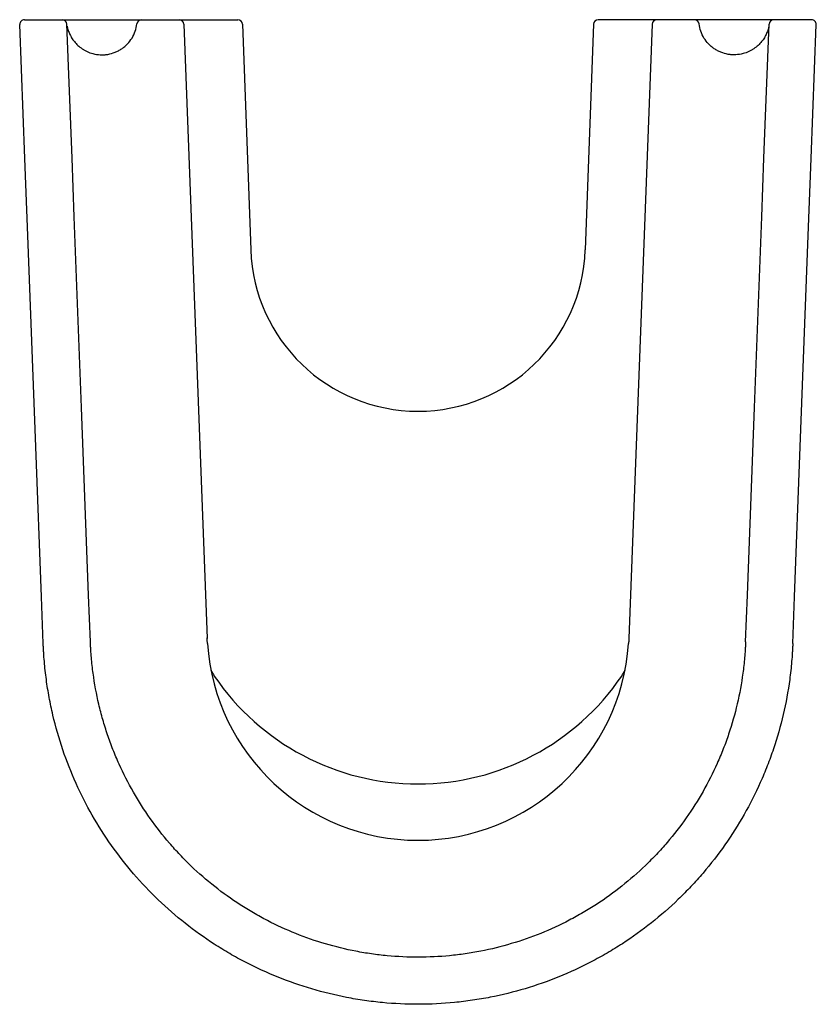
# Model space of a CAD drawing. Header units: millimetres. Extents: x 3830.273 to 3830.443, y 2391.731 to 2391.941.
import ezdxf

# ---------------------------------------------------------------- set-up
doc = ezdxf.new("R2010")
doc.units = ezdxf.units.MM
doc.layers.add('SANINDUSA', color=3, linetype='Continuous')

msp = doc.modelspace()

# ---------------------------------------------------------------- linework, layer by layer
at = {"layer": 'SANINDUSA'}
for p, q in [((3830.273646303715, 2391.940992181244), (3830.277721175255, 2391.940992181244)), ((3830.281723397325, 2391.940992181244), (3830.298638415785, 2391.940992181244)), ((3830.298638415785, 2391.940992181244), (3830.302648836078, 2391.940992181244)), ((3830.302648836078, 2391.940992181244), (3830.306651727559, 2391.940992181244)), ((3830.306651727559, 2391.940992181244), (3830.312656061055, 2391.940992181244)), ((3830.312656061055, 2391.940992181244), (3830.319148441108, 2391.940992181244)), ((3830.402522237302, 2391.940992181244), (3830.39602985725, 2391.940992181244)), ((3830.408526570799, 2391.940992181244), (3830.402522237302, 2391.940992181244)), ((3830.41252946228, 2391.940992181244), (3830.408526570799, 2391.940992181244)), ((3830.416539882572, 2391.940992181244), (3830.41252946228, 2391.940992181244)), ((3830.433454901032, 2391.940992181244), (3830.416539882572, 2391.940992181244)), ((3830.441531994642, 2391.940992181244), (3830.437457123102, 2391.940992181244)), ((3830.307651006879, 2391.940030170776), (3830.312632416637, 2391.808999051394)), ((3830.320147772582, 2391.940028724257), (3830.3219079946, 2391.891892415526)), ((3830.395030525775, 2391.940028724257), (3830.393270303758, 2391.891892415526)), ((3830.407527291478, 2391.940030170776), (3830.40254588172, 2391.808999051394)), ((3830.312655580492, 2391.808713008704), (3830.31262648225, 2391.809165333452)), ((3830.312706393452, 2391.80792323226), (3830.312655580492, 2391.808713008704))]:
    msp.add_line(p, q, dxfattribs=at)
at = {"layer": 'SANINDUSA', "flags": 128}
for points in [[(3830.277665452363, 2391.80794568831), (3830.277589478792, 2391.80994424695), (3830.277285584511, 2391.817938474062), (3830.276069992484, 2391.849915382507), (3830.274358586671, 2391.894934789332), (3830.273732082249, 2391.911415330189), (3830.272647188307, 2391.939954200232)], [(3830.287732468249, 2391.808296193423), (3830.287352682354, 2391.818288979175), (3830.285833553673, 2391.858260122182), (3830.284287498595, 2391.898939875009), (3830.283810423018, 2391.911492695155), (3830.282722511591, 2391.940030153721)], [(3830.427445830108, 2391.808296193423), (3830.427825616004, 2391.818288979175), (3830.429344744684, 2391.858260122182), (3830.430890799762, 2391.898939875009), (3830.431367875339, 2391.911492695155), (3830.432455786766, 2391.940030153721)], [(3830.437512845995, 2391.80794568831), (3830.437588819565, 2391.80994424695), (3830.437892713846, 2391.817938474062), (3830.439108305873, 2391.849915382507), (3830.440819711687, 2391.894934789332), (3830.441446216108, 2391.911415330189), (3830.44253111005, 2391.939954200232)]]:
    msp.add_lwpolyline(points, dxfattribs=at)
at = {"layer": 'SANINDUSA'}
for centre, radius, start, end in [((3830.273646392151, 2391.93999225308), 0.0009999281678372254, 90.0050674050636, 182.1809508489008), ((3830.281723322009, 2391.939992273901), 0.0009999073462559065, 2.171074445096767, 89.99574973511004), ((3830.298638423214, 2391.939992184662), 0.0009999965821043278, 90.00042566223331, 173.2393329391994), ((3830.306651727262, 2391.939992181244), 0.001000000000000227, 2.177164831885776, 90), ((3830.319148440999, 2391.939992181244), 0.001000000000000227, 2.094225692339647, 90), ((3830.396029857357, 2391.939992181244), 0.001000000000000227, 90, 177.9057743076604), ((3830.408526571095, 2391.939992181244), 0.001000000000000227, 90, 177.8228351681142), ((3830.416539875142, 2391.939992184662), 0.000999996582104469, 6.760667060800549, 89.99957433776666), ((3830.433454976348, 2391.939992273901), 0.0009999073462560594, 90.00425026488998, 177.8289255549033), ((3830.441531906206, 2391.93999225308), 0.0009999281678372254, 357.8190491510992, 89.99493259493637), ((3830.357589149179, 2391.893197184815), 0.03570500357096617, 182.0942256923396, 357.9057743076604), ((3830.357589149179, 2391.810992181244), 0.04500429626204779, 183.9114258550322, 270), ((3830.357589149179, 2391.810992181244), 0.04500429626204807, 270, 356.0885741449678), ((3830.320771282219, 2391.805498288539), 0.007999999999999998, 203.3618222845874, 214.1707110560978), ((3830.394407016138, 2391.805498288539), 0.007999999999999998, 325.8292889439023, 336.6381777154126), ((3830.357589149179, 2391.830492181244), 0.05250000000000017, 214.1707110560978, 325.8292889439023)]:
    msp.add_arc(centre, radius, start, end, dxfattribs=at)
for points, knots in [([(3830.277721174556, 2391.940992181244), (3830.278243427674, 2391.940992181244), (3830.278762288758, 2391.940992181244), (3830.279477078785, 2391.940992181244), (3830.279708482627, 2391.940992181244), (3830.280141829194, 2391.940992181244), (3830.280342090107, 2391.940992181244), (3830.280710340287, 2391.940992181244), (3830.280879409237, 2391.940992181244), (3830.281171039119, 2391.940992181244), (3830.281295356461, 2391.940992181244), (3830.281500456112, 2391.940992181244), (3830.281580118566, 2391.940992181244), (3830.281688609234, 2391.940992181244), (3830.281718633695, 2391.940992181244), (3830.281723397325, 2391.940992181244)], [0, 0, 0, 0, 0.25, 0.25, 0.375, 0.375, 0.5, 0.5, 0.625, 0.625, 0.75, 0.75, 0.875, 0.875, 1, 1, 1, 1]), ([(3830.437457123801, 2391.940992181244), (3830.436934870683, 2391.940992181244), (3830.436416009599, 2391.940992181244), (3830.435701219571, 2391.940992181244), (3830.435469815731, 2391.940992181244), (3830.435036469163, 2391.940992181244), (3830.43483620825, 2391.940992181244), (3830.43446795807, 2391.940992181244), (3830.43429888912, 2391.940992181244), (3830.434007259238, 2391.940992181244), (3830.433882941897, 2391.940992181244), (3830.433677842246, 2391.940992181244), (3830.433598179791, 2391.940992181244), (3830.433489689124, 2391.940992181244), (3830.433459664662, 2391.940992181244), (3830.433454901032, 2391.940992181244)], [0, 0, 0, 0, 0.25, 0.25, 0.375, 0.375, 0.5, 0.5, 0.625, 0.625, 0.75, 0.75, 0.875, 0.875, 1, 1, 1, 1]), ([(3830.282748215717, 2391.939614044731), (3830.282756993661, 2391.939575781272), (3830.282768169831, 2391.9395259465), (3830.282793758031, 2391.939416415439), (3830.282808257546, 2391.939356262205), (3830.282856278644, 2391.939167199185), (3830.282894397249, 2391.939029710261), (3830.283024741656, 2391.938608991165), (3830.283133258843, 2391.938316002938), (3830.283393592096, 2391.937733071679), (3830.283546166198, 2391.93744077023), (3830.283894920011, 2391.936869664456), (3830.284091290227, 2391.936589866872), (3830.284534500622, 2391.936044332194), (3830.284782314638, 2391.935777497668), (3830.285336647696, 2391.93526522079), (3830.285637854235, 2391.935024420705), (3830.286133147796, 2391.934689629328), (3830.286305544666, 2391.934582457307), (3830.286667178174, 2391.934377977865), (3830.286855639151, 2391.934281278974), (3830.287432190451, 2391.934015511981), (3830.287835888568, 2391.933867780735), (3830.28826277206, 2391.933753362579)], [0, 0, 0, 0, 0.03124999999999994, 0.03124999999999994, 0.06249999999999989, 0.06249999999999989, 0.1250000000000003, 0.1250000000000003, 0.2500000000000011, 0.2500000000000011, 0.3750000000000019, 0.3750000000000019, 0.5000000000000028, 0.5000000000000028, 0.6250000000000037, 0.6250000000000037, 0.7500000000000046, 0.7500000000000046, 0.8125000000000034, 0.8125000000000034, 0.8750000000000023, 0.8750000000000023, 1, 1, 1, 1]), ([(3830.28826277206, 2391.933753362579), (3830.28878453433, 2391.933613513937), (3830.289310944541, 2391.933532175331), (3830.290107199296, 2391.933493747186), (3830.290373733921, 2391.933494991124), (3830.290909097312, 2391.933526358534), (3830.291178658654, 2391.933556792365), (3830.291970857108, 2391.933689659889), (3830.292483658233, 2391.933833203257), (3830.293229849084, 2391.934131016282), (3830.293476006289, 2391.934244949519), (3830.293950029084, 2391.934496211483), (3830.29440749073, 2391.934771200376), (3830.294832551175, 2391.935092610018), (3830.295241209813, 2391.935437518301), (3830.295438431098, 2391.935622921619), (3830.295995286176, 2391.936206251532), (3830.296319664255, 2391.936628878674), (3830.296876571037, 2391.937540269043), (3830.297109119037, 2391.938032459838), (3830.297460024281, 2391.939045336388), (3830.297581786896, 2391.939573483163), (3830.297645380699, 2391.940109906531)], [0, 0, 0, 0, 0.1249999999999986, 0.1249999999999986, 0.1874999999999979, 0.1874999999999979, 0.2499999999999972, 0.2499999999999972, 0.3749999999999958, 0.3749999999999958, 0.4374999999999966, 0.4374999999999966, 0.4999999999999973, 0.5624999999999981, 0.5624999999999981, 0.6249999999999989, 0.6249999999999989, 0.7499999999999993, 0.7499999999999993, 0.8749999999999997, 0.8749999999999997, 1, 1, 1, 1]), ([(3830.426915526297, 2391.933753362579), (3830.426393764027, 2391.933613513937), (3830.425867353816, 2391.933532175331), (3830.425071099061, 2391.933493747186), (3830.424804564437, 2391.933494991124), (3830.424269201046, 2391.933526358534), (3830.423999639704, 2391.933556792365), (3830.423207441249, 2391.933689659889), (3830.422694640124, 2391.933833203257), (3830.421948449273, 2391.934131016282), (3830.421702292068, 2391.934244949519), (3830.421228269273, 2391.934496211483), (3830.420770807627, 2391.934771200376), (3830.420345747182, 2391.935092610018), (3830.419937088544, 2391.935437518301), (3830.419739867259, 2391.935622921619), (3830.419183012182, 2391.936206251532), (3830.418858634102, 2391.936628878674), (3830.41830172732, 2391.937540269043), (3830.41806917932, 2391.938032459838), (3830.417718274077, 2391.939045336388), (3830.417596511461, 2391.939573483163), (3830.417532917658, 2391.940109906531)], [0, 0, 0, 0, 0.1249999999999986, 0.1249999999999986, 0.1874999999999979, 0.1874999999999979, 0.2499999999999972, 0.2499999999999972, 0.3749999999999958, 0.3749999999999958, 0.4374999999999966, 0.4374999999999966, 0.4999999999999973, 0.5624999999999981, 0.5624999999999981, 0.6249999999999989, 0.6249999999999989, 0.7499999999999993, 0.7499999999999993, 0.8749999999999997, 0.8749999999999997, 1, 1, 1, 1]), ([(3830.43243008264, 2391.939614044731), (3830.432421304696, 2391.939575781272), (3830.432410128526, 2391.9395259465), (3830.432384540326, 2391.939416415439), (3830.432370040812, 2391.939356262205), (3830.432322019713, 2391.939167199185), (3830.432283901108, 2391.939029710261), (3830.432153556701, 2391.938608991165), (3830.432045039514, 2391.938316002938), (3830.431784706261, 2391.937733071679), (3830.431632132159, 2391.93744077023), (3830.431283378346, 2391.936869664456), (3830.431087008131, 2391.936589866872), (3830.430643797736, 2391.936044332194), (3830.430395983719, 2391.935777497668), (3830.429841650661, 2391.93526522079), (3830.429540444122, 2391.935024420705), (3830.429045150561, 2391.934689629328), (3830.428872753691, 2391.934582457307), (3830.428511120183, 2391.934377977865), (3830.428322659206, 2391.934281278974), (3830.427746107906, 2391.934015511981), (3830.427342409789, 2391.933867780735), (3830.426915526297, 2391.933753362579)], [0, 0, 0, 0, 0.03124999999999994, 0.03124999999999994, 0.06249999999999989, 0.06249999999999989, 0.1250000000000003, 0.1250000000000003, 0.2500000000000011, 0.2500000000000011, 0.3750000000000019, 0.3750000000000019, 0.5000000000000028, 0.5000000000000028, 0.6250000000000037, 0.6250000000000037, 0.7500000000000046, 0.7500000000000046, 0.8125000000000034, 0.8125000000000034, 0.8750000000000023, 0.8750000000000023, 1, 1, 1, 1]), ([(3830.43243008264, 2391.939614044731), (3830.432431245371, 2391.939615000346), (3830.432432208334, 2391.939611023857), (3830.432433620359, 2391.939590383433), (3830.432434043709, 2391.939572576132), (3830.43243418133, 2391.939549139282)], [0, 0, 0, 0, 0.5, 0.5, 1, 1, 1, 1]), ([(3830.40254588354, 2391.80899904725), (3830.402537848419, 2391.808787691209), (3830.40252809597, 2391.808576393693), (3830.402516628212, 2391.808365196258), (3830.402508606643, 2391.808217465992), (3830.402499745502, 2391.808069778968), (3830.402490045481, 2391.807922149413)], [1.955241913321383e-16, 1.955241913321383e-16, 1.955241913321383e-16, 1.955241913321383e-16, 0.0006384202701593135, 0.0006384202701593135, 0.0006384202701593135, 0.001084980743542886, 0.001084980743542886, 0.001084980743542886, 0.001084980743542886]), ([(3830.437512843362, 2391.807945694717), (3830.437500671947, 2391.807625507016), (3830.437486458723, 2391.807302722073), (3830.437454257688, 2391.8066600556), (3830.437436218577, 2391.806338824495), (3830.437376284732, 2391.805375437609), (3830.437328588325, 2391.804733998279), (3830.437162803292, 2391.802816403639), (3830.437021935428, 2391.801545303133), (3830.436509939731, 2391.79775349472), (3830.436049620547, 2391.795254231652), (3830.434894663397, 2391.790312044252), (3830.434200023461, 2391.787869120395), (3830.432980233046, 2391.784247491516), (3830.432543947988, 2391.783047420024), (3830.431611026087, 2391.780661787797), (3830.431112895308, 2391.779473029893), (3830.428490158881, 2391.773614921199), (3830.425975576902, 2391.769197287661), (3830.421599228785, 2391.762961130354), (3830.420039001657, 2391.760947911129), (3830.417542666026, 2391.758028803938), (3830.416682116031, 2391.757070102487), (3830.414920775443, 2391.755200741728), (3830.414020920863, 2391.754290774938), (3830.409427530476, 2391.749862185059), (3830.405454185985, 2391.746704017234), (3830.400116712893, 2391.743233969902), (3830.399030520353, 2391.742564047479), (3830.396820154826, 2391.741273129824), (3830.395693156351, 2391.740650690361), (3830.392275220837, 2391.738869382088), (3830.389956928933, 2391.737800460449), (3830.382886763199, 2391.734938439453), (3830.378020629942, 2391.733487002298), (3830.371743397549, 2391.732254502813), (3830.3704761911, 2391.732037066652), (3830.367930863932, 2391.731663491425), (3830.366655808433, 2391.731507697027), (3830.362823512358, 2391.731132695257), (3830.360259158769, 2391.731005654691), (3830.355111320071, 2391.730999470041), (3830.352547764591, 2391.731120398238), (3830.348720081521, 2391.731485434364), (3830.34744700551, 2391.731637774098), (3830.344906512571, 2391.732004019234), (3830.343637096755, 2391.732218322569), (3830.337327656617, 2391.733440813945), (3830.33245165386, 2391.734885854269), (3830.325385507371, 2391.737728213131), (3830.323071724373, 2391.738788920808), (3830.319664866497, 2391.740553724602), (3830.318538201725, 2391.741171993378), (3830.316314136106, 2391.742463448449), (3830.315222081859, 2391.743133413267), (3830.309859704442, 2391.746601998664), (3830.305880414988, 2391.749753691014), (3830.300372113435, 2391.755040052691), (3830.298611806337, 2391.756897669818), (3830.295257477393, 2391.760800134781), (3830.293687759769, 2391.762816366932), (3830.289290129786, 2391.76905351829), (3830.286770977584, 2391.773461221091), (3830.283620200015, 2391.780452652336), (3830.282673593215, 2391.782853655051), (3830.281020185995, 2391.787727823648), (3830.280314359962, 2391.790194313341), (3830.279434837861, 2391.793937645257), (3830.279171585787, 2391.795192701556), (3830.278705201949, 2391.797717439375), (3830.27850188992, 2391.798988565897), (3830.278157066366, 2391.80153791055), (3830.278015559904, 2391.802815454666), (3830.27784953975, 2391.804736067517), (3830.277801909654, 2391.805376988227), (3830.277742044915, 2391.806339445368), (3830.27772402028, 2391.80666044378), (3830.277691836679, 2391.807302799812), (3830.27767762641, 2391.807625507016), (3830.277665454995, 2391.807945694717)], [0, 0, 0, 0, 0.003906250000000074, 0.003906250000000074, 0.007812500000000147, 0.007812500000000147, 0.01562499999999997, 0.01562499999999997, 0.0312499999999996, 0.0312499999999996, 0.06249999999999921, 0.06249999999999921, 0.09374999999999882, 0.09374999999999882, 0.1093749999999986, 0.1093749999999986, 0.1249999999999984, 0.1249999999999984, 0.1874999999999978, 0.1874999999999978, 0.2187499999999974, 0.2187499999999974, 0.2343749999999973, 0.2343749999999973, 0.2499999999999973, 0.2499999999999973, 0.3124999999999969, 0.3124999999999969, 0.328124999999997, 0.328124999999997, 0.3437499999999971, 0.3437499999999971, 0.3749999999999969, 0.3749999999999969, 0.4374999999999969, 0.4374999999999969, 0.4531249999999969, 0.4531249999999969, 0.4687499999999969, 0.4687499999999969, 0.4999999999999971, 0.4999999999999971, 0.5312499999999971, 0.5312499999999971, 0.5468749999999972, 0.5468749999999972, 0.5624999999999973, 0.5624999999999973, 0.6249999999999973, 0.6249999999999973, 0.6562499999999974, 0.6562499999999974, 0.6718749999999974, 0.6718749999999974, 0.6874999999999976, 0.6874999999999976, 0.7499999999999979, 0.7499999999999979, 0.7812499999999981, 0.7812499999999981, 0.8124999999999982, 0.8124999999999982, 0.8749999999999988, 0.8749999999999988, 0.9062499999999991, 0.9062499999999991, 0.9374999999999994, 0.9374999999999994, 0.9531249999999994, 0.9531249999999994, 0.9687499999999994, 0.9687499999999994, 0.9843749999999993, 0.9843749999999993, 0.9921874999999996, 0.9921874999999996, 0.9960937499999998, 0.9960937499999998, 1, 1, 1, 1]), ([(3830.427445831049, 2391.808296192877), (3830.427440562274, 2391.808157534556), (3830.427434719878, 2391.808014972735), (3830.427422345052, 2391.807734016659), (3830.427402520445, 2391.807312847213), (3830.427347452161, 2391.806331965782), (3830.427285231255, 2391.805494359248), (3830.427140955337, 2391.803823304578), (3830.427018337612, 2391.802714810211), (3830.42657227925, 2391.799405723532), (3830.426170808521, 2391.79722149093), (3830.425161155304, 2391.792896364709), (3830.424552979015, 2391.790755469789), (3830.423482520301, 2391.787577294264), (3830.423099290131, 2391.786523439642), (3830.422278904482, 2391.784427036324), (3830.421844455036, 2391.783391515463), (3830.419558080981, 2391.778287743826), (3830.417362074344, 2391.774426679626), (3830.413526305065, 2391.768962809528), (3830.412156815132, 2391.767196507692), (3830.40996157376, 2391.764632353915), (3830.409210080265, 2391.76379643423), (3830.407674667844, 2391.762168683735), (3830.406889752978, 2391.761375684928), (3830.402880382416, 2391.757513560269), (3830.399403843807, 2391.754750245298), (3830.3947183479, 2391.751708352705), (3830.3937641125, 2391.751120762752), (3830.39182067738, 2391.749987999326), (3830.390835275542, 2391.749445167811), (3830.387856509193, 2391.747896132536), (3830.385833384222, 2391.746964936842), (3830.379654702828, 2391.744468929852), (3830.37539085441, 2391.743198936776), (3830.369873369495, 2391.742122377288), (3830.368763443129, 2391.741933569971), (3830.366547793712, 2391.741611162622), (3830.365439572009, 2391.741477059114), (3830.362113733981, 2391.741154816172), (3830.359894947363, 2391.741046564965), (3830.355454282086, 2391.741041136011), (3830.353232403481, 2391.741143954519), (3830.349897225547, 2391.74145928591), (3830.348785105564, 2391.741591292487), (3830.346560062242, 2391.741910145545), (3830.345449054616, 2391.742096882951), (3830.339951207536, 2391.743157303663), (3830.335689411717, 2391.744413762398), (3830.329497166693, 2391.746897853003), (3830.327466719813, 2391.747826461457), (3830.324473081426, 2391.749374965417), (3830.323484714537, 2391.749916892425), (3830.321546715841, 2391.751040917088), (3830.320594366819, 2391.751624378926), (3830.315914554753, 2391.754647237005), (3830.31243066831, 2391.757400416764), (3830.308402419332, 2391.761262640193), (3830.307613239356, 2391.762056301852), (3830.306068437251, 2391.763686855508), (3830.305312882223, 2391.764523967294), (3830.303121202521, 2391.767072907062), (3830.301751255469, 2391.768831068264), (3830.297908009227, 2391.774277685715), (3830.2956988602, 2391.778136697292), (3830.29339273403, 2391.783254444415), (3830.292954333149, 2391.784293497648), (3830.29213063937, 2391.786385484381), (3830.29135821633, 2391.788495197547), (3830.290688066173, 2391.790640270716), (3830.290069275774, 2391.792803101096), (3830.289785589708, 2391.793893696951), (3830.289016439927, 2391.797172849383), (3830.288610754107, 2391.799375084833), (3830.288161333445, 2391.802702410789), (3830.288038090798, 2391.80381552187), (3830.287893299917, 2391.805491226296), (3830.287830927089, 2391.806330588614), (3830.287775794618, 2391.807312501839), (3830.287755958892, 2391.807733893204), (3830.28774357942, 2391.808014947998), (3830.287737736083, 2391.808157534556), (3830.287732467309, 2391.808296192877)], [0, 0, 0, 0, 0.001953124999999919, 0.001953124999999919, 0.003906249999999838, 0.007812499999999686, 0.01562499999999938, 0.01562499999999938, 0.03124999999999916, 0.03124999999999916, 0.06249999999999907, 0.06249999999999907, 0.09374999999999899, 0.09374999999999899, 0.109374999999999, 0.109374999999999, 0.1249999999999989, 0.1249999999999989, 0.187499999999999, 0.187499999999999, 0.2187499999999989, 0.2187499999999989, 0.2343749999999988, 0.2343749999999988, 0.2499999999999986, 0.2499999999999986, 0.3124999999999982, 0.3124999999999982, 0.3281249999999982, 0.3281249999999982, 0.3437499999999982, 0.3437499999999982, 0.3749999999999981, 0.3749999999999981, 0.4374999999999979, 0.4374999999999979, 0.4531249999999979, 0.4531249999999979, 0.4687499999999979, 0.4687499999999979, 0.499999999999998, 0.499999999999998, 0.531249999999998, 0.531249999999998, 0.546874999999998, 0.546874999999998, 0.5624999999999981, 0.5624999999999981, 0.6249999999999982, 0.6249999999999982, 0.6562499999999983, 0.6562499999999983, 0.6718749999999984, 0.6718749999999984, 0.6874999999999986, 0.6874999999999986, 0.7499999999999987, 0.7499999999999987, 0.7656249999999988, 0.7656249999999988, 0.7812499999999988, 0.7812499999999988, 0.8124999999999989, 0.8124999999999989, 0.8749999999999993, 0.8749999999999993, 0.8906249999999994, 0.8906249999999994, 0.9062499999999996, 0.9218749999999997, 0.9218749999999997, 0.9374999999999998, 0.9374999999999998, 0.9687500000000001, 0.9687500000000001, 0.984375, 0.984375, 0.9921875, 0.9960937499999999, 0.998046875, 0.998046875, 1, 1, 1, 1])]:
    msp.add_open_spline(points, degree=3, knots=knots, dxfattribs=at)

doc.saveas('drawing.dxf')
